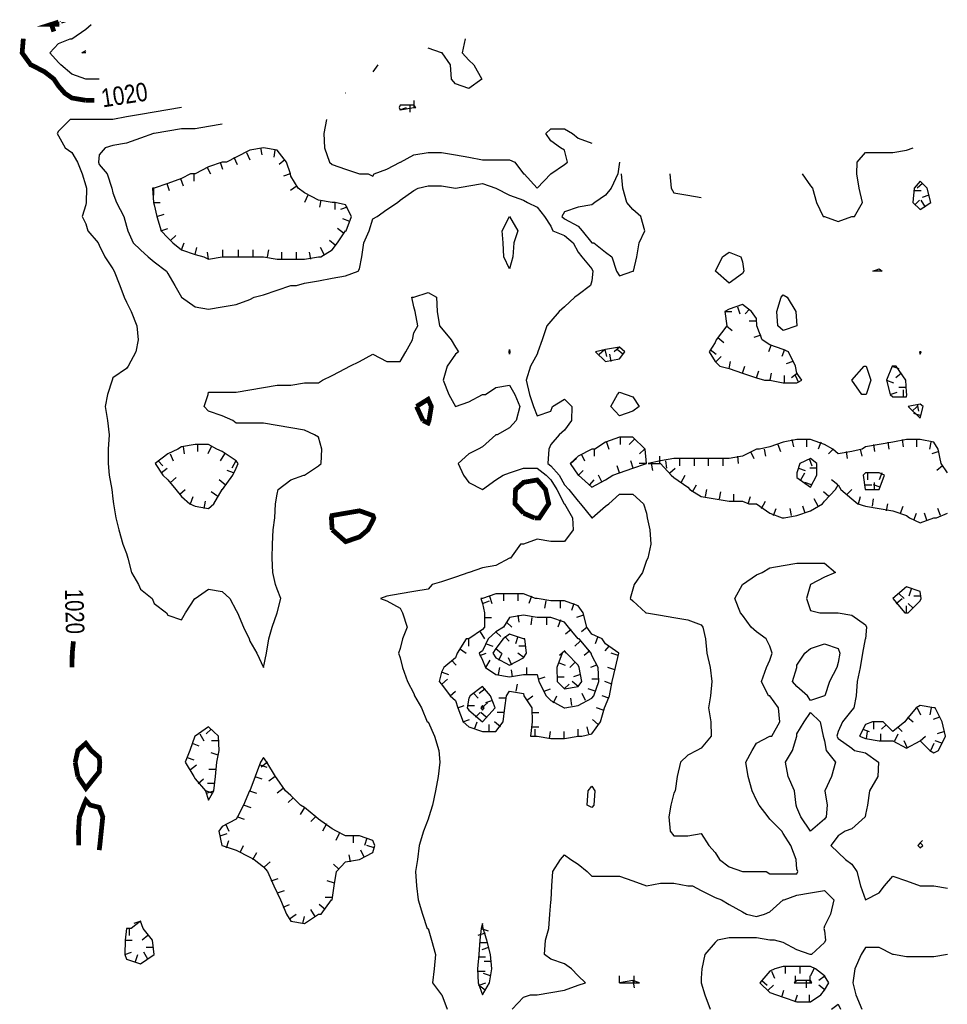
# Model space of a CAD drawing. Extents: x 628896 to 629898, y 4519176 to 4520140.
# Tile 18 of 23: x 628995 to 629191, y 4519932 to 4520140. Entities that reach past the tile are written whole.
import ezdxf
from ezdxf.enums import TextEntityAlignment as Align

# ---------------------------------------------------------------- set-up
doc = ezdxf.new("R2010")
doc.units = 0

msp = doc.modelspace()

# ---------------------------------------------------------------- linework, layer by layer
at = {"layer": 'GSLAYER', "linetype": 'CONTINUOUS', "const_width": 1, "flags": 128}
for points in [[(629003.6875, 4520139), (629002.125, 4520138.5), (629003.6875, 4520138.5), (629003.875, 4520138.5)], [(629002.1875, 4520138.5), (629002.6875, 4520137)], [(629003.875, 4520138.5), (629003.6875, 4520139)], [(629009.4375, 4520122.5), (629006.5, 4520123), (629005, 4520124), (629003.6875, 4520125.5), (629002.6875, 4520127), (629000.75, 4520128.5), (628997.875, 4520130), (628997.8125, 4520130), (628996, 4520132.5), (628996.25, 4520135.5)], [(629023.8125, 4520124.5), (629023.8125, 4520124.5)], [(629011.25, 4520122.5), (629009.4375, 4520122.5)], [(629079.125, 4520058), (629081.5625, 4520059.5), (629082.25, 4520058), (629081.75, 4520055), (629081.5625, 4520054.5), (629080.5, 4520055)], [(629080.5, 4520055), (629079.125, 4520058)], [(629101.6875, 4520035.5), (629099.875, 4520037.5), (629100, 4520040.5), (629101.6875, 4520042), (629104.5625, 4520042.5), (629106.3125, 4520040.5), (629107, 4520037.5), (629105, 4520034.5), (629104.5625, 4520034.5), (629104, 4520034.5)], [(629061.3125, 4520032.5), (629061.1875, 4520034.5), (629061.3125, 4520035), (629064.1875, 4520035.5), (629067.125, 4520036), (629069.9375, 4520035), (629070.125, 4520034.5), (629069.9375, 4520034), (629068.875, 4520032), (629067.125, 4520030.5), (629064.1875, 4520029.5), (629061.375, 4520032)], [(629104, 4520034.5), (629101.6875, 4520035.5)], [(629061.375, 4520032), (629061.3125, 4520032.5)], [(629006.5, 4520021), (629006.5, 4520021)], [(629006.8125, 4520008.5), (629006.5625, 4520006)], [(629006.5625, 4520006), (629006.5, 4520003)], [(629007.1875, 4519983), (629007.75, 4519985.5), (629009.4375, 4519987), (629010.5625, 4519985.5), (629012.25, 4519984), (629012.375, 4519983), (629012.25, 4519981), (629011.4375, 4519980), (629009.4375, 4519977.5), (629007.75, 4519980)], [(629007.75, 4519980), (629007.1875, 4519983)], [(629007.875, 4519968.5), (629008.0625, 4519971.5), (629009, 4519974), (629009.4375, 4519975), (629010.3125, 4519974), (629012.25, 4519973.5), (629013, 4519971.5), (629012.6875, 4519968.5), (629012.375, 4519965.5), (629012.25, 4519964.5)], [(629007.9375, 4519965.5), (629007.875, 4519968.5)]]:
    msp.add_lwpolyline(points, dxfattribs=at)
at = {"layer": 'GSLAYER', "linetype": 'CONTINUOUS', "flags": 128}
for points in [[(629012.25, 4520127), (629010.4375, 4520127), (629009.4375, 4520127), (629006.5, 4520128), (629004.125, 4520130), (629003.6875, 4520130.5), (629001.8125, 4520132.5), (629003.6875, 4520134.5), (629006.125, 4520135.5), (629006.5, 4520135.5), (629009.4375, 4520137.5), (629010.5625, 4520138.5)], [(629089.375, 4520135.5), (629088.75, 4520132.5), (629090.125, 4520131), (629091.1875, 4520130), (629092.875, 4520127), (629090.125, 4520125), (629087.3125, 4520126), (629086.5, 4520127), (629086.3125, 4520130), (629084.5625, 4520132.5), (629084.375, 4520132.5), (629081.5625, 4520133.5)], [(629009.4375, 4520132.5), (629008.5625, 4520132.5), (629009.4375, 4520133)], [(629071, 4520130), (629069.9375, 4520128.5)], [(629064.25, 4520124), (629064.1875, 4520124)], [(629078.625, 4520121), (629078.625, 4520122.5)], [(629029.5625, 4520121), (629026.6875, 4520120.5), (629023.8125, 4520120), (629020.9375, 4520119.5), (629018, 4520119), (629015.125, 4520118.5), (629012.25, 4520118.5), (629009.4375, 4520118.5), (629006.5, 4520118.5), (629006.125, 4520118.5), (629003.6875, 4520116), (629003.375, 4520115.5), (629003.6875, 4520115), (629005.0625, 4520112.5), (629006.5, 4520111.5), (629007.6875, 4520109.5), (629008.625, 4520107), (629009.4375, 4520104.5), (629009.5625, 4520104), (629009.5, 4520101), (629009.4375, 4520100.5), (629008.6875, 4520098), (629009.4375, 4520096.5), (629009.875, 4520095), (629012, 4520092.5), (629012.25, 4520092), (629013.4375, 4520089.5), (629015.125, 4520087), (629015.375, 4520086.5), (629016.5625, 4520083.5), (629017.5, 4520081), (629018, 4520080), (629019, 4520078), (629020.1875, 4520075), (629020.4375, 4520072), (629020, 4520069.5), (629018.375, 4520066.5), (629018, 4520066), (629015.125, 4520064), (629015, 4520063.5), (629014, 4520060.5), (629013.5, 4520058), (629014, 4520055), (629014.375, 4520052), (629014.125, 4520049), (629014.125, 4520046), (629014.375, 4520043.5), (629014.875, 4520040.5), (629015.125, 4520038.5), (629015.25, 4520037.5), (629015.75, 4520034.5), (629016.375, 4520032), (629017.25, 4520029), (629018, 4520027), (629018.25, 4520026), (629019.0625, 4520023), (629020.5625, 4520020.5), (629020.9375, 4520019.5), (629023.375, 4520017.5), (629023.8125, 4520016.5), (629026.4375, 4520014.5), (629026.6875, 4520014), (629029.5625, 4520013), (629030.4375, 4520014.5), (629032.375, 4520017.5), (629032.4375, 4520017.5), (629035.3125, 4520019.5), (629038.1875, 4520019), (629039.8125, 4520017.5), (629041.125, 4520015), (629041.375, 4520014.5), (629042.6875, 4520011.5), (629043.875, 4520009), (629044, 4520008.5), (629045.5, 4520006), (629046.875, 4520003), (629047.5, 4520006), (629048, 4520009), (629048.6875, 4520011.5), (629049.75, 4520014.5), (629050.5, 4520017.5), (629049.75, 4520019.5), (629049.4375, 4520020.5), (629048.875, 4520023), (629048.6875, 4520026), (629048.75, 4520029), (629048.9375, 4520032), (629049.25, 4520034.5), (629049.375, 4520037.5), (629049.75, 4520039.5), (629050, 4520040.5), (629052.625, 4520042.5), (629055.375, 4520043.5), (629055.5, 4520043.5), (629058.4375, 4520045.5), (629059, 4520046), (629059.1875, 4520049), (629058.4375, 4520051.5), (629057.625, 4520052), (629055.5, 4520053), (629052.625, 4520053.5), (629049.75, 4520054), (629046.875, 4520054.5), (629044, 4520054.5), (629041.125, 4520054.5), (629040.4375, 4520055), (629038.1875, 4520056), (629035.3125, 4520057), (629034.375, 4520058), (629035.1875, 4520060.5), (629035.3125, 4520061), (629038.1875, 4520061), (629041.125, 4520061), (629044, 4520061.5), (629046.875, 4520062), (629049.75, 4520062.5), (629052.625, 4520062.5), (629055.5, 4520063), (629058.4375, 4520063), (629059.3125, 4520063.5), (629061.3125, 4520064.5), (629064.1875, 4520066), (629065.0625, 4520066.5), (629067.125, 4520067.5), (629069.9375, 4520069), (629072.875, 4520067.5), (629075.6875, 4520067.5), (629076.875, 4520069.5), (629078.25, 4520072), (629078.5625, 4520073.5), (629079.375, 4520075), (629078.875, 4520078), (629078.5625, 4520079), (629078.125, 4520081), (629078.5625, 4520081), (629081.5625, 4520082), (629083.3125, 4520081), (629083.5, 4520078), (629084, 4520075), (629084.375, 4520074.5), (629086.4375, 4520072), (629087.3125, 4520070.5), (629088, 4520069.5), (629087.3125, 4520069), (629085.5625, 4520066.5), (629084.75, 4520063.5), (629085.9375, 4520060.5), (629087.3125, 4520058), (629090.125, 4520059), (629093, 4520060.5), (629093.6875, 4520060.5), (629095.875, 4520062), (629098.75, 4520062.5), (629099.8125, 4520060.5), (629100.875, 4520058), (629100.125, 4520055), (629098.75, 4520053.5), (629096.125, 4520052), (629095.875, 4520052), (629093, 4520049.5), (629092.125, 4520049), (629090.125, 4520048), (629087.875, 4520046), (629089, 4520043.5), (629090.125, 4520042), (629093, 4520040.5), (629095.875, 4520042.5), (629097.375, 4520043.5), (629098.75, 4520044), (629101.6875, 4520045), (629104.5625, 4520045), (629106.4375, 4520043.5), (629107.4375, 4520042.5), (629108.6875, 4520040.5), (629110.25, 4520037.5), (629110.3125, 4520037.5), (629112, 4520034.5), (629112.125, 4520032), (629110.3125, 4520029.5), (629107.4375, 4520029.5), (629104.5625, 4520030), (629101.6875, 4520029), (629101.0625, 4520029), (629098.9375, 4520026), (629098.75, 4520026), (629095.875, 4520024.5), (629093, 4520024), (629090.25, 4520023), (629090.125, 4520023), (629087.3125, 4520022), (629084.375, 4520021), (629082.4375, 4520020.5), (629081.5625, 4520019.5), (629078.5625, 4520019), (629075.6875, 4520018.5), (629072.875, 4520018), (629071.5, 4520017.5), (629072.875, 4520017), (629075.6875, 4520015.5), (629076.1875, 4520014.5), (629077.125, 4520011.5), (629076.1875, 4520009), (629075.6875, 4520007), (629075.3125, 4520006), (629075.6875, 4520005), (629076.1875, 4520003), (629077.25, 4520000), (629078.5625, 4519997.5), (629078.6875, 4519997), (629080.1875, 4519994.5), (629081.375, 4519991.5), (629081.5625, 4519991.5), (629082.9375, 4519988.5), (629083.8125, 4519985.5), (629084.0625, 4519983), (629083.6875, 4519980), (629083.125, 4519977), (629082.5, 4519974), (629081.75, 4519971.5), (629081.5625, 4519971), (629080.5625, 4519968.5), (629079.6875, 4519965.5), (629079.3125, 4519962.5), (629078.9375, 4519960), (629079.125, 4519957), (629079.5, 4519954), (629080.375, 4519951), (629081.375, 4519948), (629081.5625, 4519948), (629082.3125, 4519945.5), (629083.125, 4519942.5), (629082.875, 4519939.5), (629082.5, 4519936.5), (629084.375, 4519934), (629084.4375, 4519934), (629085.5625, 4519931)], [(629079, 4520121), (629078.5625, 4520121.5), (629075.6875, 4520121.5), (629075.4375, 4520121), (629075.6875, 4520120.5), (629078.5625, 4520121), (629079, 4520121)], [(629075.625, 4520120.5), (629077, 4520121)], [(629077.75, 4520121.5), (629077.75, 4520120)], [(629060.1875, 4520118.5), (629059.5625, 4520115.5), (629059.75, 4520112.5), (629060.75, 4520109.5), (629061.3125, 4520109), (629064.1875, 4520108), (629067.125, 4520107), (629068.9375, 4520107), (629069.9375, 4520106.5), (629070.1875, 4520107)], [(629038.1875, 4520117.5), (629035.3125, 4520117), (629032.4375, 4520116.5), (629029.5625, 4520116.5), (629026.6875, 4520116), (629023.8125, 4520115.5), (629023.6875, 4520115.5), (629020.9375, 4520114.5), (629018, 4520113.5), (629015.125, 4520113), (629013.5, 4520112.5), (629012.25, 4520111), (629012.0625, 4520109.5), (629012.25, 4520109), (629013.9375, 4520107), (629014.875, 4520104), (629015.125, 4520103), (629015.875, 4520101), (629017.4375, 4520098), (629018, 4520096), (629018.3125, 4520095), (629019.375, 4520092.5), (629020.9375, 4520091), (629022.5625, 4520089.5), (629023.8125, 4520088.5), (629026.4375, 4520086.5), (629026.6875, 4520086), (629028.1875, 4520083.5), (629029.5625, 4520081), (629032.4375, 4520079), (629035.3125, 4520078.5), (629038.1875, 4520079), (629041.125, 4520079.5), (629044, 4520080.5), (629044.875, 4520081), (629046.875, 4520081.5), (629049.75, 4520082.5), (629052.625, 4520083.5), (629053.8125, 4520083.5), (629055.5, 4520084), (629058.4375, 4520084.5), (629061.3125, 4520085), (629064.1875, 4520085.5), (629066.8125, 4520086.5), (629067.125, 4520087), (629067.625, 4520089.5), (629068, 4520092.5), (629069.125, 4520095), (629069.9375, 4520097.5), (629070.8125, 4520098), (629072.875, 4520099.5), (629075.125, 4520101), (629075.6875, 4520101.5), (629078.5625, 4520103.5), (629079.5, 4520104), (629081.5625, 4520104.5), (629084.375, 4520104.5), (629087.3125, 4520104), (629090.125, 4520104.5), (629093, 4520105), (629095.8125, 4520104), (629095.875, 4520104), (629098.75, 4520102.5), (629101.6875, 4520101.5), (629102.5, 4520101), (629104.5625, 4520100), (629106.125, 4520098), (629107.4375, 4520096), (629107.875, 4520095), (629110.3125, 4520094), (629112.125, 4520092.5), (629113.1875, 4520090.5), (629113.9375, 4520089.5), (629116.0625, 4520087), (629116.3125, 4520086.5), (629116.0625, 4520084.5), (629115.8125, 4520083.5), (629113.1875, 4520081.5), (629112.5, 4520081), (629110.3125, 4520079), (629109.1875, 4520078), (629107.4375, 4520076), (629106.625, 4520075), (629105.625, 4520072), (629104.6875, 4520069.5), (629104.5625, 4520069), (629103.125, 4520066.5), (629102.25, 4520063.5), (629102.9375, 4520060.5), (629103.8125, 4520058), (629104.5625, 4520056), (629107.4375, 4520057), (629107.8125, 4520058), (629110.3125, 4520059.5), (629111.875, 4520058), (629111.8125, 4520055), (629110.3125, 4520053), (629109.1875, 4520052), (629107.4375, 4520050), (629107, 4520049), (629106.8125, 4520046), (629107.4375, 4520045.5), (629109.1875, 4520043.5), (629110.3125, 4520041.5), (629111.25, 4520040.5), (629113.1875, 4520038), (629113.6875, 4520037.5), (629116.0625, 4520034.5), (629116.125, 4520034.5), (629118.9375, 4520037), (629119.625, 4520037.5), (629121.875, 4520039.5), (629124.75, 4520039.5), (629127, 4520037.5), (629127.625, 4520035.5), (629127.75, 4520034.5), (629128.3125, 4520032), (629128.5, 4520029), (629127.875, 4520026), (629127.625, 4520025.5), (629126.75, 4520023), (629125, 4520020.5), (629124.75, 4520019.5), (629124.125, 4520017.5), (629124.75, 4520017), (629127.4375, 4520014.5), (629127.625, 4520014.5), (629130.5625, 4520014), (629133.375, 4520013.5), (629136.3125, 4520013), (629139.125, 4520012), (629139.4375, 4520011.5), (629140, 4520009), (629140.3125, 4520006), (629141, 4520003), (629141.375, 4520000), (629141.0625, 4519997), (629140.6875, 4519994.5), (629141.1875, 4519991.5), (629141.25, 4519988.5), (629139.125, 4519986), (629138.1875, 4519985.5), (629136.3125, 4519984.5), (629134.75, 4519983), (629134.0625, 4519980), (629133.625, 4519977), (629133.375, 4519976.5), (629132.75, 4519974), (629132.3125, 4519971.5), (629132.5625, 4519968.5), (629133.375, 4519967.5), (629136.3125, 4519967.5), (629139.125, 4519968), (629140.75, 4519965.5), (629142.0625, 4519964), (629143, 4519962.5), (629145, 4519961), (629147.8125, 4519960), (629150.75, 4519960), (629152.8125, 4519960), (629153.5625, 4519959.5), (629156.4375, 4519959.5), (629159.3125, 4519959.5), (629159.5, 4519960), (629159.3125, 4519960.5), (629159.125, 4519962.5), (629158, 4519965.5), (629156.4375, 4519968), (629156.125, 4519968.5), (629153.5625, 4519971), (629153.25, 4519971.5), (629151.3125, 4519974), (629150.75, 4519975), (629149.875, 4519977), (629149, 4519980), (629148.5625, 4519983), (629149.875, 4519985.5), (629150.75, 4519987), (629153.5625, 4519988.5), (629154, 4519988.5), (629155.6875, 4519991.5), (629155.4375, 4519994.5), (629153.5625, 4519997), (629153.3125, 4519997), (629151.8125, 4520000), (629152.875, 4520003), (629153.5625, 4520004.5), (629154.0625, 4520006), (629153.5625, 4520007.5), (629152.8125, 4520009), (629150.75, 4520010.5), (629149.6875, 4520011.5), (629147.8125, 4520014), (629147.4375, 4520014.5), (629146.25, 4520017.5), (629147.8125, 4520020.5), (629150.75, 4520022.5), (629152, 4520023), (629153.5625, 4520024), (629156.4375, 4520024.5), (629159.3125, 4520025), (629162.1875, 4520025), (629165.125, 4520025), (629167.4375, 4520023), (629165.125, 4520022), (629162.1875, 4520020.5), (629161.3125, 4520017.5), (629162.1875, 4520015), (629164.125, 4520014.5), (629165.125, 4520014.5), (629168, 4520014.5), (629170.875, 4520014), (629173.75, 4520012), (629173.9375, 4520011.5), (629173.75, 4520009), (629173.6875, 4520009), (629173.125, 4520006), (629172.625, 4520003), (629172, 4520000), (629171.8125, 4519997), (629171.3125, 4519994.5), (629170.875, 4519994), (629168.875, 4519991.5), (629168, 4519989.5), (629167.75, 4519988.5), (629168, 4519988), (629170.875, 4519986), (629171.4375, 4519985.5), (629173.75, 4519985), (629176.5, 4519983), (629176.375, 4519980), (629174.625, 4519977), (629174.1875, 4519974), (629173.75, 4519972), (629173.6875, 4519971.5), (629170.875, 4519969), (629169.5, 4519968.5), (629168, 4519967.5), (629166.4375, 4519965.5), (629168, 4519964), (629169.5625, 4519962.5), (629170.875, 4519961.5), (629171.9375, 4519960), (629172.6875, 4519957), (629173.75, 4519954), (629176.625, 4519955.5), (629177.75, 4519957), (629179.5, 4519959), (629182.375, 4519958), (629185.3125, 4519957), (629188.125, 4519957), (629188.1875, 4519957), (629191.0625, 4519956.5)], [(629070.1875, 4520107), (629072.875, 4520108), (629075.6875, 4520109.5), (629075.75, 4520109.5), (629078.5625, 4520111), (629081.5625, 4520111.5), (629084.375, 4520111.5), (629087.3125, 4520111), (629090.125, 4520110.5), (629093, 4520110), (629095.875, 4520110), (629098.75, 4520110), (629099.875, 4520109.5), (629101.6875, 4520107), (629101.8125, 4520107), (629104.5625, 4520104), (629107.4375, 4520107), (629110.3125, 4520109), (629110.9375, 4520109.5), (629110.3125, 4520112), (629109.5, 4520112.5), (629107.4375, 4520114), (629106.375, 4520115.5), (629107.4375, 4520116.5), (629110.3125, 4520116.5), (629112, 4520115.5), (629113.1875, 4520114.5), (629116.0625, 4520113.5)], [(629040.1875, 4520089.5), (629041.125, 4520089.5), (629043, 4520089.5), (629044, 4520089.5), (629046.875, 4520089.5), (629049.75, 4520089), (629052.625, 4520089), (629055.5, 4520089), (629058.4375, 4520089.5), (629058.9375, 4520089.5), (629061.3125, 4520091), (629062.4375, 4520092.5), (629064.1875, 4520095), (629064.3125, 4520095), (629065.4375, 4520098), (629064.1875, 4520100.5), (629062, 4520101), (629061.3125, 4520101), (629058.4375, 4520101.5), (629055.5, 4520103), (629054.1875, 4520104), (629052.625, 4520106.5), (629052.5625, 4520107), (629051.75, 4520109.5), (629049.75, 4520112), (629046.875, 4520112.5), (629044, 4520112), (629041.125, 4520110.5), (629039.0625, 4520109.5), (629038.1875, 4520109.5), (629035.3125, 4520108.5), (629032.4375, 4520107), (629031.5, 4520107), (629029.5625, 4520106), (629026.6875, 4520105), (629023.8125, 4520104), (629023.5, 4520104), (629023.6875, 4520101), (629023.8125, 4520100.5), (629024.375, 4520098), (629025.3125, 4520095), (629026.6875, 4520093.5), (629027.75, 4520092.5), (629029.5625, 4520091), (629032.4375, 4520090), (629034.3125, 4520089.5), (629035.3125, 4520089), (629038.1875, 4520089.5), (629040.1875, 4520089.5)], [(629046.25, 4520112.5), (629046.5, 4520111)], [(629049.25, 4520112), (629049.0625, 4520110.5)], [(629171.4375, 4520098), (629173.125, 4520101), (629172.4375, 4520104), (629171.9375, 4520107), (629172, 4520109.5), (629173.75, 4520111.5), (629176.625, 4520111.5), (629179.5, 4520111.5), (629182.375, 4520112), (629183.8125, 4520112.5)], [(629037.75, 4520109.5), (629038.25, 4520108)], [(629040.625, 4520110.5), (629041.3125, 4520109)], [(629043.3125, 4520111.5), (629044, 4520110)], [(629051.375, 4520110), (629050.1875, 4520109)], [(629121.875, 4520109.5), (629121.5625, 4520107), (629120.125, 4520104), (629118.9375, 4520102.5), (629116.6875, 4520101), (629116.0625, 4520100.5), (629113.1875, 4520100), (629110.3125, 4520099), (629109.75, 4520098), (629110.3125, 4520097.5), (629113.1875, 4520096), (629114.0625, 4520095), (629116.0625, 4520092.5), (629116.5, 4520092.5), (629118.9375, 4520090.5), (629120.3125, 4520089.5), (629121.25, 4520086.5), (629121.875, 4520085.5), (629124.75, 4520086.5), (629124.875, 4520086.5)], [(629034.9375, 4520108.5), (629035.6875, 4520107)], [(629029.375, 4520106), (629029.9375, 4520104.5)], [(629032.1875, 4520107), (629032.1875, 4520105.5)], [(629052.5, 4520107), (629051.0625, 4520106.5)], [(629124.875, 4520086.5), (629125.5625, 4520089.5), (629126.0625, 4520092.5), (629127.25, 4520095), (629126.4375, 4520098), (629124.75, 4520099.5), (629123.4375, 4520101), (629122.625, 4520104), (629122.3125, 4520107)], [(629132.5, 4520107), (629132.8125, 4520104), (629133.375, 4520103), (629136.3125, 4520102.5), (629139.125, 4520102)], [(629160.375, 4520107), (629162.1875, 4520104.5), (629162.5625, 4520104), (629163.4375, 4520101), (629164.8125, 4520098), (629165.125, 4520098), (629168, 4520097), (629170.875, 4520098), (629171.4375, 4520098)], [(629187.5, 4520101), (629186.75, 4520104), (629185.3125, 4520105.5), (629184, 4520104), (629183.75, 4520101), (629185.3125, 4520099.5), (629187.5, 4520101)], [(629023.6875, 4520104), (629023.6875, 4520102.5)], [(629026.5, 4520105), (629027, 4520103.5)], [(629053.9375, 4520104.5), (629052.5625, 4520103.5)], [(629183.9375, 4520103.5), (629185.5, 4520103.5)], [(629185.75, 4520105), (629184.625, 4520104)], [(629056.1875, 4520102.5), (629055.5, 4520101)], [(629058.9375, 4520101.5), (629058.6875, 4520100)], [(629184.125, 4520100.5), (629185.125, 4520101.5)], [(629186.375, 4520100), (629185.5, 4520101.5)], [(629187.125, 4520102.5), (629185.6875, 4520102)], [(629023.6875, 4520101), (629025.125, 4520101)], [(629061.9375, 4520101), (629061.9375, 4520099.5)], [(629064.5, 4520100), (629063.125, 4520099.5)], [(629024.375, 4520098), (629025.9375, 4520098.5)], [(629065.0625, 4520097), (629063.625, 4520097.5)], [(629097.5625, 4520089.5), (629097.375, 4520092.5), (629097.1875, 4520095), (629098.75, 4520098), (629100.5, 4520095), (629099.625, 4520092.5), (629099.4375, 4520089.5), (629098.75, 4520087), (629097.5625, 4520089.5)], [(629025.25, 4520095), (629026.6875, 4520095.5)], [(629063.75, 4520094.5), (629062.5, 4520095.5)], [(629027.25, 4520093), (629028.375, 4520094)], [(629062, 4520092), (629060.75, 4520093)], [(629029.5625, 4520091), (629030.125, 4520092.5)], [(629032.4375, 4520090), (629032.8125, 4520091.5)], [(629038.3125, 4520089.5), (629038.3125, 4520091)], [(629041.625, 4520089.5), (629041.625, 4520091)], [(629044.6875, 4520089.5), (629044.6875, 4520091)], [(629047.75, 4520089.5), (629048, 4520091)], [(629059.6875, 4520090), (629058.875, 4520091.5)], [(629035.3125, 4520089), (629035.0625, 4520090.5)], [(629050.75, 4520089), (629050.75, 4520090.5)], [(629053.8125, 4520089), (629053.8125, 4520090.5)], [(629056.875, 4520089), (629056.5625, 4520090.5)], [(629142.125, 4520086.5), (629143.625, 4520089.5), (629145, 4520090.5), (629147.5, 4520089.5), (629147.8125, 4520088.5), (629148.125, 4520086.5), (629147.8125, 4520086), (629145, 4520084), (629142.125, 4520086.5)], [(629175.3125, 4520086.5), (629176.625, 4520087), (629177.25, 4520086.5), (629176.625, 4520086.5), (629175.3125, 4520086.5)], [(629155.3125, 4520075), (629155.0625, 4520078), (629156, 4520081), (629156.4375, 4520081.5), (629157.25, 4520081), (629159.0625, 4520078), (629159.25, 4520075), (629156.4375, 4520074), (629155.3125, 4520075)], [(629160.3125, 4520063.5), (629159.3125, 4520065), (629159, 4520066.5), (629157.5625, 4520069.5), (629156.4375, 4520070), (629153.5625, 4520071), (629152, 4520072), (629150.875, 4520075), (629150.75, 4520076.5), (629149.75, 4520078), (629147.8125, 4520079.5), (629145, 4520078.5), (629144.125, 4520078), (629144.5, 4520075), (629142.3125, 4520072), (629142.0625, 4520071.5), (629140.8125, 4520069.5), (629142.0625, 4520067.5), (629143.0625, 4520066.5), (629145, 4520066), (629147.8125, 4520065), (629150.75, 4520064), (629152.5, 4520063.5), (629153.5625, 4520063.5), (629156.4375, 4520063), (629159.3125, 4520063), (629160.3125, 4520063.5)], [(629146.75, 4520079), (629147.25, 4520077.5)], [(629149.3125, 4520078.5), (629148.375, 4520077.5)], [(629144.125, 4520078), (629145.5625, 4520078)], [(629144.4375, 4520075), (629145.6875, 4520074)], [(629150.75, 4520076), (629149.25, 4520076)], [(629142.625, 4520072.5), (629143.875, 4520071.5)], [(629151.6875, 4520073), (629150.25, 4520072.5)], [(629123, 4520069.5), (629121.875, 4520070.5), (629118.9375, 4520070), (629116.875, 4520069.5), (629118.9375, 4520067.5), (629121.875, 4520068), (629123, 4520069.5)], [(629121.875, 4520070.5), (629120.8125, 4520069.5)], [(629153.875, 4520071), (629153.3125, 4520069.5)], [(629098.6875, 4520069.5), (629098.75, 4520070), (629098.8125, 4520069.5), (629098.75, 4520069), (629098.6875, 4520069.5)], [(629117.625, 4520069), (629118.75, 4520070)], [(629118.8125, 4520070), (629119.1875, 4520068.5)], [(629120.125, 4520067.5), (629119.875, 4520069)], [(629122.625, 4520069), (629121.4375, 4520070)], [(629141, 4520070), (629142.3125, 4520069)], [(629142.25, 4520067.5), (629143.3125, 4520068.5)], [(629156.6875, 4520070), (629156.125, 4520068.5)], [(629185.5, 4520069.5), (629185.3125, 4520069.5), (629185.125, 4520069.5), (629185.3125, 4520069), (629185.5, 4520069.5)], [(629145, 4520066), (629145.3125, 4520067.5)], [(629147.8125, 4520065), (629148.3125, 4520066.5)], [(629158.4375, 4520067.5), (629157.0625, 4520067)], [(629173, 4520060.5), (629170.875, 4520063.5), (629173.5, 4520066.5), (629173.75, 4520066.5), (629173.875, 4520066.5), (629174.875, 4520063.5), (629173.875, 4520060.5), (629173.75, 4520060.5), (629173, 4520060.5)], [(629182.4375, 4520060.5), (629182.375, 4520061), (629182.25, 4520063.5), (629180.1875, 4520066.5), (629179.5, 4520066.5), (629179.375, 4520066.5), (629178.1875, 4520063.5), (629178.9375, 4520060.5), (629179.5, 4520060), (629182.375, 4520060), (629182.4375, 4520060.5)], [(629179.3125, 4520066.5), (629180.8125, 4520066)], [(629150.75, 4520064), (629151.25, 4520065.5)], [(629153.6875, 4520063.5), (629153.9375, 4520065)], [(629156.6875, 4520063), (629156.6875, 4520064.5)], [(629159.4375, 4520065), (629158.1875, 4520064)], [(629159.6875, 4520063), (629159, 4520064.5)], [(629181.375, 4520065), (629180.125, 4520064)], [(629178.1875, 4520063.5), (629179.625, 4520063)], [(629182.375, 4520062), (629180.8125, 4520062)], [(629120.0625, 4520058), (629121.5, 4520060.5), (629121.875, 4520061), (629123.3125, 4520060.5), (629124.75, 4520060), (629126.0625, 4520058), (629124.75, 4520057), (629121.875, 4520056), (629120.0625, 4520058)], [(629178.9375, 4520060.5), (629180.4375, 4520061)], [(629181.75, 4520060), (629181.75, 4520061.5)], [(629185.9375, 4520058), (629185.3125, 4520058.5), (629182.75, 4520058), (629185.3125, 4520055.5), (629185.9375, 4520058)], [(629183.5625, 4520057), (629184.625, 4520058)], [(629184.625, 4520058.5), (629184.9375, 4520057)], [(629185.5, 4520056), (629183.9375, 4520056.5)], [(629120.5, 4520043.5), (629121.875, 4520044), (629124.75, 4520045), (629127.625, 4520046), (629127.3125, 4520049), (629124.75, 4520051.5), (629121.875, 4520051.5), (629118.9375, 4520050.5), (629116.6875, 4520049), (629116.0625, 4520049), (629113.1875, 4520047.5), (629111.5, 4520046), (629113.1875, 4520043.5), (629113.25, 4520043.5), (629116.0625, 4520041), (629118.9375, 4520042.5), (629120.5, 4520043.5)], [(629122.0625, 4520051.5), (629122.0625, 4520050)], [(629036.375, 4520037.5), (629038.1875, 4520040.5), (629038.25, 4520040.5), (629040.4375, 4520043.5), (629041.125, 4520045), (629041.5, 4520046), (629041.125, 4520046.5), (629038.1875, 4520048.5), (629037.0625, 4520049), (629035.3125, 4520050), (629032.4375, 4520050), (629029.5625, 4520049.5), (629028.8125, 4520049), (629026.6875, 4520048), (629024.0625, 4520046), (629025.6875, 4520043.5), (629026.6875, 4520042.5), (629028.375, 4520040.5), (629029.5625, 4520039), (629031.375, 4520037.5), (629032.4375, 4520037), (629035.3125, 4520036.5), (629036.375, 4520037.5)], [(629029.9375, 4520049.5), (629030.1875, 4520048)], [(629032.9375, 4520050), (629032.9375, 4520048.5)], [(629035.875, 4520049.5), (629035.125, 4520048)], [(629119.1875, 4520050.5), (629119.6875, 4520049)], [(629125, 4520051), (629123.9375, 4520050)], [(629191.0625, 4520044), (629189.6875, 4520046), (629189.0625, 4520049), (629188.1875, 4520050.5), (629185.3125, 4520051), (629182.375, 4520051), (629179.5, 4520050.5), (629176.625, 4520050), (629173.75, 4520049.5), (629173.0625, 4520049), (629170.875, 4520048.5), (629168, 4520048), (629166.875, 4520049), (629165.125, 4520050), (629162.1875, 4520051), (629159.3125, 4520051), (629156.4375, 4520050.5), (629153.5625, 4520049.5), (629151.4375, 4520049), (629150.75, 4520049), (629147.8125, 4520047.5), (629145, 4520047), (629142.0625, 4520047), (629139.125, 4520047), (629136.3125, 4520047), (629133.375, 4520047), (629130.5625, 4520046.5), (629127.9375, 4520046), (629130.5625, 4520046), (629132.8125, 4520043.5), (629133.375, 4520043), (629136.3125, 4520041), (629136.75, 4520040.5), (629139.125, 4520039), (629142.0625, 4520038.5), (629145, 4520038), (629147.8125, 4520038), (629149.1875, 4520037.5), (629150.75, 4520037.5), (629153.5625, 4520035.5), (629156.1875, 4520034.5), (629156.4375, 4520034.5), (629156.625, 4520034.5)], [(629155.3125, 4520050), (629155.8125, 4520048.5)], [(629158.25, 4520051), (629158.5625, 4520049.5)], [(629161.3125, 4520051), (629161.3125, 4520049.5)], [(629164.3125, 4520050.5), (629163.75, 4520049)], [(629175.4375, 4520050), (629175.6875, 4520048.5)], [(629178.4375, 4520050.5), (629178.6875, 4520049)], [(629181.5, 4520051), (629181.6875, 4520049.5)], [(629184.5, 4520051), (629184.5, 4520049.5)], [(629187.5, 4520050.5), (629187.25, 4520049)], [(629027.1875, 4520048), (629027.8125, 4520046.5)], [(629038.625, 4520048), (629037.75, 4520046.5)], [(629113.8125, 4520048), (629114.5, 4520046.5)], [(629116.5625, 4520049), (629116.5625, 4520047.5)], [(629127.1875, 4520049), (629126.125, 4520048)], [(629130.375, 4520046), (629130.375, 4520047.5)], [(629146.75, 4520047.5), (629146.9375, 4520046)], [(629149.5, 4520048.5), (629150.1875, 4520047)], [(629152.375, 4520049), (629152.6875, 4520047.5)], [(629166.9375, 4520049), (629165.9375, 4520048)], [(629169.6875, 4520048.5), (629169.875, 4520047)], [(629172.625, 4520049), (629173, 4520047.5)], [(629189.1875, 4520048.5), (629187.75, 4520048)], [(629024.6875, 4520046.5), (629025.625, 4520045.5)], [(629041.0625, 4520046.5), (629040.1875, 4520045)], [(629111.625, 4520046), (629112.8125, 4520047)], [(629121.9375, 4520044), (629121.4375, 4520045.5)], [(629124.8125, 4520045), (629124.3125, 4520046.5)], [(629127.625, 4520046), (629126.0625, 4520046)], [(629128.5625, 4520046), (629128.875, 4520044.5)], [(629131.625, 4520046.5), (629131.8125, 4520045)], [(629134.5625, 4520047), (629134.5625, 4520045.5)], [(629137.625, 4520047), (629137.625, 4520045.5)], [(629140.625, 4520047), (629140.625, 4520045.5)], [(629143.6875, 4520047), (629143.6875, 4520045.5)], [(629163.5, 4520043.5), (629163.5, 4520046), (629162.1875, 4520047), (629159.9375, 4520046), (629159.3125, 4520044), (629159.25, 4520043.5), (629159.3125, 4520043), (629162.1875, 4520041), (629163.5, 4520043.5)], [(629161.875, 4520047), (629162.4375, 4520045.5)], [(629190, 4520045.5), (629188.8125, 4520044.5)], [(629025.3125, 4520044), (629026.5625, 4520045)], [(629040.5625, 4520044), (629039.1875, 4520044.5)], [(629113.25, 4520043.5), (629114.25, 4520044.5)], [(629118.25, 4520042), (629117.5, 4520043.5)], [(629132.5, 4520044), (629133.625, 4520045)], [(629134.9375, 4520042), (629135.75, 4520043.5)], [(629159.625, 4520045), (629161.0625, 4520044.5)], [(629160.125, 4520042.5), (629161, 4520044)], [(629163.5, 4520045), (629162, 4520045)], [(629175.9375, 4520040.5), (629176.625, 4520040.5), (629177.75, 4520043.5), (629176.625, 4520044), (629173.75, 4520044), (629173.25, 4520043.5), (629173.6875, 4520040.5), (629173.75, 4520040.5), (629175.9375, 4520040.5)], [(629174.1875, 4520044), (629174.1875, 4520042.5)], [(629177.1875, 4520044), (629176.625, 4520042.5)], [(629027.25, 4520042), (629028.4375, 4520043)], [(629038.8125, 4520041.5), (629037.5625, 4520042.5)], [(629115.625, 4520041.5), (629116.5625, 4520042.5)], [(629137.3125, 4520040), (629138.125, 4520041.5)], [(629156.625, 4520034.5), (629159.3125, 4520035), (629162.1875, 4520036), (629164.6875, 4520037.5), (629165.125, 4520038), (629167.4375, 4520040.5), (629168, 4520041.5), (629168.5625, 4520040.5), (629170.875, 4520038.5), (629172.125, 4520037.5), (629173.75, 4520037), (629176.625, 4520036.5), (629179.5, 4520036), (629182.375, 4520035), (629183.0625, 4520034.5), (629185.3125, 4520033.5), (629188.1875, 4520034.5), (629188.6875, 4520034.5), (629191.0625, 4520035.5)], [(629162.375, 4520041.5), (629161, 4520042)], [(629167.9375, 4520041.5), (629166.5625, 4520042.5)], [(629173.5, 4520041.5), (629175.0625, 4520041.5)], [(629176.875, 4520041), (629175.4375, 4520041.5)], [(629175.625, 4520040.5), (629175.625, 4520042)], [(629029.25, 4520039.5), (629030.375, 4520040.5)], [(629031.5, 4520037.5), (629032.0625, 4520039)], [(629037.25, 4520039), (629035.875, 4520040)], [(629140, 4520039), (629140.3125, 4520040.5)], [(629143, 4520038.5), (629143.25, 4520040)], [(629146, 4520038), (629146, 4520039.5)], [(629149, 4520037.5), (629149.5, 4520039)], [(629166, 4520039), (629164.875, 4520040)], [(629169.875, 4520039.5), (629170.875, 4520040.5)], [(629172.25, 4520037.5), (629172.6875, 4520039)], [(629034.375, 4520036.5), (629034.625, 4520038)], [(629151.8125, 4520036.5), (629152.6875, 4520038)], [(629161.0625, 4520035.5), (629160.5625, 4520037)], [(629163.75, 4520037), (629162.9375, 4520038.5)], [(629175.25, 4520037), (629175.4375, 4520038.5)], [(629178.1875, 4520036), (629178.4375, 4520037.5)], [(629181.125, 4520035.5), (629181.6875, 4520037)], [(629154.375, 4520035), (629154.9375, 4520036.5)], [(629158.125, 4520035), (629157.875, 4520036.5)], [(629183.9375, 4520034), (629184.5, 4520035.5)], [(629186.6875, 4520034), (629186.1875, 4520035.5)], [(629189.5625, 4520035), (629189, 4520036.5)], [(629113.9375, 4519988.5), (629116.0625, 4519989), (629117.875, 4519991.5), (629118.75, 4519994.5), (629118.9375, 4519995), (629119.8125, 4519997), (629120.375, 4520000), (629121.0625, 4520003), (629121.75, 4520006), (629118.9375, 4520008), (629118.25, 4520009), (629116.0625, 4520010), (629115, 4520011.5), (629114.25, 4520014.5), (629113.1875, 4520016), (629110.3125, 4520017), (629107.4375, 4520017), (629104.5625, 4520017.5), (629104.1875, 4520017.5), (629101.6875, 4520018.5), (629098.75, 4520018.5), (629095.875, 4520018.5), (629093, 4520017.5), (629092.6875, 4520017.5), (629093, 4520016.5), (629093.4375, 4520014.5), (629093.4375, 4520011.5), (629093, 4520011), (629090.125, 4520009), (629089.5625, 4520009), (629087.6875, 4520006), (629087.3125, 4520005), (629084.875, 4520003), (629084.375, 4520002), (629083.875, 4520000), (629084.375, 4519999.5), (629086.25, 4519997), (629087.3125, 4519996), (629087.8125, 4519994.5), (629088.9375, 4519991.5), (629090.125, 4519990.5), (629093, 4519989.5), (629095.875, 4519989.5), (629097.375, 4519991.5), (629097.75, 4519994.5), (629098.0625, 4519997), (629098.75, 4519998), (629101.6875, 4519997.5), (629101.75, 4519997), (629103.4375, 4519994.5), (629103.5, 4519991.5), (629103.125, 4519988.5), (629104.5625, 4519988.5), (629107.4375, 4519988), (629110.3125, 4519988), (629113.1875, 4519988.5), (629113.9375, 4519988.5)], [(629097.4375, 4520018.5), (629097.4375, 4520017)], [(629100.5, 4520018.5), (629100.5, 4520017)], [(629182.75, 4520014.5), (629185.3125, 4520017), (629185.5, 4520017.5), (629185.3125, 4520019), (629182.375, 4520020), (629179.5, 4520017.5), (629182.0625, 4520014.5), (629182.375, 4520014.5), (629182.75, 4520014.5)], [(629180.875, 4520018.5), (629181.875, 4520017.5)], [(629183.375, 4520019.5), (629182.875, 4520018)], [(629093, 4520016.5), (629094.5, 4520017)], [(629094.5, 4520018), (629095, 4520016.5)], [(629103.375, 4520018), (629102.8125, 4520016.5)], [(629106.375, 4520017), (629106.125, 4520015.5)], [(629109.375, 4520017), (629109.375, 4520015.5)], [(629112.3125, 4520016.5), (629111.8125, 4520015)], [(629180.25, 4520016.5), (629181.5, 4520017.5)], [(629183.8125, 4520015.5), (629182.75, 4520016.5)], [(629185.375, 4520018), (629183.9375, 4520018)], [(629110.375, 4519994.5), (629113.1875, 4519995), (629116.0625, 4519996.5), (629116.5, 4519997), (629117.5625, 4520000), (629117.4375, 4520003), (629116.0625, 4520005.5), (629115.9375, 4520006), (629113.375, 4520009), (629113.1875, 4520009), (629111.1875, 4520011.5), (629110.3125, 4520012.5), (629107.4375, 4520013.5), (629104.5625, 4520013.5), (629101.6875, 4520014), (629098.75, 4520013.5), (629097.4375, 4520011.5), (629095.875, 4520010.5), (629094.25, 4520009), (629093, 4520006.5), (629092.3125, 4520006), (629093, 4520004.5), (629093.6875, 4520003), (629095.875, 4520001.5), (629098.75, 4520001), (629101.6875, 4520001.5), (629104.5625, 4520001.5), (629104.9375, 4520000), (629106.4375, 4519997), (629107.4375, 4519996), (629110.25, 4519994.5), (629110.3125, 4519994.5), (629110.375, 4519994.5)], [(629100.5, 4520014), (629100.6875, 4520012.5)], [(629114.3125, 4520014), (629112.8125, 4520013.5)], [(629182.375, 4520014.5), (629182.375, 4520016)], [(629093.4375, 4520013.5), (629094.9375, 4520013.5)], [(629098.0625, 4520012.5), (629099.25, 4520011.5)], [(629103.4375, 4520013.5), (629103.1875, 4520012)], [(629106.5, 4520013.5), (629106.5, 4520012)], [(629109.4375, 4520013), (629108.9375, 4520011.5)], [(629092.5625, 4520010.5), (629093.4375, 4520009)], [(629102.3125, 4520006), (629101.9375, 4520009), (629101.6875, 4520009), (629098.75, 4520010), (629097.375, 4520009), (629095.875, 4520007), (629095.1875, 4520006), (629095.875, 4520005), (629098.75, 4520003.5), (629101.6875, 4520005), (629102.3125, 4520006)], [(629095.8125, 4520010.5), (629096.875, 4520009.5)], [(629111.6875, 4520011), (629110.5, 4520010)], [(629115.125, 4520011.5), (629113.875, 4520010.5)], [(629090.0625, 4520009), (629090.0625, 4520007.5)], [(629093.8125, 4520008), (629095.1875, 4520007.5)], [(629097.75, 4520009.5), (629098.625, 4520008.5)], [(629100.5, 4520009.5), (629100, 4520008)], [(629113.625, 4520008.5), (629112.5, 4520007.5)], [(629117.375, 4520009.5), (629116.75, 4520008)], [(629161.5, 4519997), (629159.3125, 4519999), (629158.375, 4520000), (629159.25, 4520003), (629159.3125, 4520003.5), (629161, 4520006), (629162.1875, 4520007), (629165.125, 4520008), (629168, 4520007), (629168.3125, 4520006), (629168, 4520004), (629167.6875, 4520003), (629166.1875, 4520000), (629165.1875, 4519997), (629165.125, 4519997), (629162.1875, 4519996), (629161.5, 4519997)], [(629088.1875, 4520007), (629089.5625, 4520006)], [(629092.5, 4520005.5), (629093.8125, 4520006)], [(629095.8125, 4520007), (629097.0625, 4520006)], [(629096.5, 4520004.5), (629097.1875, 4520006)], [(629101.8125, 4520005), (629100.5, 4520006)], [(629102.125, 4520007.5), (629100.6875, 4520007.5)], [(629113.9375, 4520000), (629113.375, 4520003), (629113.1875, 4520003.5), (629110.75, 4520006), (629110.3125, 4520006.5), (629109.8125, 4520006), (629108.6875, 4520003), (629108.75, 4520000), (629110.3125, 4519998.5), (629113.1875, 4519999), (629113.9375, 4520000)], [(629110.375, 4520006.5), (629109.25, 4520005.5)], [(629115.625, 4520006.5), (629114.4375, 4520005.5)], [(629119.6875, 4520007.5), (629118.8125, 4520006.5)], [(629121.625, 4520005.5), (629120.125, 4520006)], [(629086.5, 4520004.5), (629087.5, 4520003.5)], [(629093.75, 4520003), (629094.625, 4520004.5)], [(629099.1875, 4520003.5), (629098.5, 4520005)], [(629109, 4520004), (629110.4375, 4520003.5)], [(629112.5, 4520004), (629111.4375, 4520003)], [(629084.5, 4520002), (629085.875, 4520001.5)], [(629096.375, 4520001.5), (629096.6875, 4520003)], [(629099.375, 4520001), (629099.125, 4520002.5)], [(629102.375, 4520001.5), (629102.375, 4520003)], [(629117.0625, 4520003.5), (629115.8125, 4520003)], [(629120.9375, 4520002.5), (629119.4375, 4520003)], [(629084.4375, 4519999.5), (629085.6875, 4520000.5)], [(629100.125, 4519998), (629100.375, 4519999.5)], [(629104.75, 4520000.5), (629106.25, 4520001)], [(629108.6875, 4520001), (629110.25, 4520001)], [(629110.25, 4519998.5), (629111.3125, 4519999.5)], [(629113.1875, 4519999), (629111.9375, 4520000)], [(629113.6875, 4520001.5), (629112.1875, 4520001)], [(629117.5625, 4520000.5), (629116.0625, 4520000.5)], [(629120.3125, 4519999.5), (629118.8125, 4520000)], [(629086.25, 4519997), (629087.3125, 4519998)], [(629095.6875, 4519994.5), (629094.6875, 4519997), (629093, 4519999), (629090.4375, 4519997), (629090.125, 4519996.5), (629089.8125, 4519994.5), (629090.125, 4519994), (629093, 4519991.5), (629095.6875, 4519994.5)], [(629091.1875, 4519997.5), (629092.125, 4519996.5)], [(629093.5625, 4519998.5), (629092.3125, 4519997.5)], [(629106.0625, 4519998), (629107.375, 4519998.5)], [(629114.75, 4519996), (629114.0625, 4519997.5)], [(629116.75, 4519998), (629115.3125, 4519998.5)], [(629092.875, 4519994.5), (629094.0625, 4519995.5)], [(629095.125, 4519996), (629093.6875, 4519995.5)], [(629098.0625, 4519996.5), (629096.5, 4519996.5)], [(629102.3125, 4519996), (629103.625, 4519997)], [(629108, 4519995.5), (629108.6875, 4519997)], [(629111.875, 4519995), (629111.625, 4519996.5)], [(629119.625, 4519996.5), (629118.25, 4519997)], [(629087.8125, 4519994.5), (629089.1875, 4519995)], [(629089.875, 4519995), (629091.375, 4519995)], [(629091.5625, 4519992.5), (629092.5625, 4519993.5)], [(629093.375, 4519994.5), (629093, 4519995), (629092.6875, 4519994.5), (629093, 4519994), (629093.375, 4519994.5)], [(629093.8125, 4519992.5), (629092.6875, 4519993.5)], [(629097.625, 4519993.5), (629096.125, 4519993.5)], [(629103.4375, 4519993.5), (629104.9375, 4519993.5)], [(629118.5, 4519994), (629117.0625, 4519994.5)], [(629160.125, 4519971.5), (629159.3125, 4519973.5), (629159.125, 4519974), (629158.8125, 4519977), (629157.4375, 4519980), (629156.875, 4519983), (629158.375, 4519985.5), (629159.25, 4519988.5), (629159.3125, 4519989), (629160.8125, 4519991.5), (629162.1875, 4519993.5), (629164.1875, 4519991.5), (629164.8125, 4519988.5), (629165.125, 4519987.5), (629165.5, 4519985.5), (629167.4375, 4519983), (629166.5625, 4519980), (629165.1875, 4519977), (629165.6875, 4519974), (629165.5, 4519971.5), (629165.125, 4519971), (629162.1875, 4519968.5), (629160.125, 4519971.5)], [(629189.125, 4519985.5), (629190.625, 4519988.5), (629189.9375, 4519991.5), (629188.4375, 4519994.5), (629188.1875, 4519994.5), (629185.3125, 4519995), (629184.4375, 4519994.5), (629182.375, 4519992), (629182.0625, 4519991.5), (629179.5, 4519989.5), (629177.5, 4519991.5), (629176.625, 4519991.5), (629175.25, 4519991.5), (629173.75, 4519991), (629172.5, 4519988.5), (629173.75, 4519988), (629176.625, 4519987.5), (629179.5, 4519987.5), (629182.375, 4519986), (629185.3125, 4519987.5), (629187.3125, 4519985.5), (629188.1875, 4519985), (629189.125, 4519985.5)], [(629184.625, 4519994.5), (629185.375, 4519993)], [(629187.5625, 4519994.5), (629187.3125, 4519993)], [(629088.875, 4519991.5), (629090.3125, 4519992)], [(629091.375, 4519990), (629091.875, 4519991.5)], [(629096.8125, 4519990.5), (629095.5625, 4519991.5)], [(629117.4375, 4519991), (629116.1875, 4519992)], [(629175.4375, 4519991.5), (629175.4375, 4519990)], [(629182.625, 4519992.5), (629183.8125, 4519991.5)], [(629189.375, 4519992.5), (629188, 4519992)], [(629036.375, 4519977), (629036.75, 4519980), (629037.0625, 4519983), (629037.5, 4519985.5), (629037.375, 4519988.5), (629035.3125, 4519990.5), (629032.4375, 4519988.5), (629032.375, 4519988.5), (629031.375, 4519985.5), (629030.375, 4519983), (629032.1875, 4519980), (629032.4375, 4519979.5), (629034.625, 4519977), (629035.3125, 4519975), (629036.375, 4519977)], [(629035.875, 4519990), (629034.8125, 4519989)], [(629094.4375, 4519989.5), (629094.4375, 4519991)], [(629103.375, 4519990.5), (629104.875, 4519990.5)], [(629104.125, 4519988.5), (629104.125, 4519990)], [(629107.125, 4519988), (629107.375, 4519989.5)], [(629110.25, 4519988), (629110.25, 4519989.5)], [(629113.1875, 4519988.5), (629113.1875, 4519990)], [(629115.4375, 4519989), (629115.0625, 4519990.5)], [(629173.1875, 4519990), (629174.5625, 4519989.5)], [(629173.9375, 4519988), (629174.1875, 4519989.5)], [(629178.1875, 4519991), (629177.125, 4519990)], [(629180.5, 4519990.5), (629181.5, 4519989.5)], [(629190.375, 4519989.5), (629188.875, 4519989)], [(629033.4375, 4519989), (629034.3125, 4519987.5)], [(629037.4375, 4519987.5), (629035.9375, 4519987.5)], [(629177, 4519987.5), (629177, 4519989)], [(629179.9375, 4519987.5), (629180.625, 4519989)], [(629182.625, 4519986), (629181.9375, 4519987.5)], [(629185.3125, 4519987.5), (629186.375, 4519988.5)], [(629189.8125, 4519987), (629188.4375, 4519987.5)], [(629031.8125, 4519987), (629033.25, 4519986.5)], [(629037.3125, 4519984.5), (629035.8125, 4519985)], [(629187.5, 4519985.5), (629188.25, 4519987)], [(629030.8125, 4519984), (629032.1875, 4519983.5)], [(629059, 4519951), (629061.1875, 4519954), (629061.3125, 4519954), (629061.75, 4519957), (629062.25, 4519960), (629064.1875, 4519962), (629067.125, 4519962.5), (629067.125, 4519962.5), (629069.9375, 4519964), (629070.3125, 4519965.5), (629069.9375, 4519966.5), (629067.125, 4519967.5), (629064.1875, 4519967.5), (629062.25, 4519968.5), (629061.3125, 4519969), (629058.4375, 4519971), (629057.9375, 4519971.5), (629055.5, 4519973.5), (629054.6875, 4519974), (629052.625, 4519976), (629051.5, 4519977), (629049.75, 4519979.5), (629049.4375, 4519980), (629047.5625, 4519983), (629046.875, 4519984), (629046.25, 4519983), (629045.125, 4519980), (629044, 4519977), (629043.9375, 4519977), (629042.6875, 4519974), (629041.375, 4519971.5), (629041.125, 4519971), (629038.1875, 4519969.5), (629037.4375, 4519968.5), (629038.125, 4519965.5), (629038.1875, 4519965.5), (629041.125, 4519964.5), (629044, 4519963), (629044.875, 4519962.5), (629046.875, 4519961), (629047.6875, 4519960), (629049.0625, 4519957), (629049.75, 4519955.5), (629050.4375, 4519954), (629051.75, 4519951), (629052.625, 4519949.5), (629055.5, 4519949), (629058.4375, 4519951), (629059, 4519951)], [(629047.6875, 4519983), (629046.375, 4519982)], [(629031.5, 4519981.5), (629032.75, 4519982.5)], [(629036.875, 4519981.5), (629035.375, 4519981.5)], [(629046.125, 4519982.5), (629047.5625, 4519982)], [(629033.125, 4519978.5), (629034.25, 4519979.5)], [(629045.0625, 4519980), (629046.5, 4519979.5)], [(629049.3125, 4519980), (629048, 4519979)], [(629036.0625, 4519976.5), (629034.6875, 4519977)], [(629034.875, 4519976.5), (629036.375, 4519977)], [(629036.5625, 4519978.5), (629035.0625, 4519978.5)], [(629043.9375, 4519977), (629045.375, 4519976.5)], [(629051, 4519977.5), (629049.75, 4519976.5)], [(629115.0625, 4519974), (629115.3125, 4519977), (629116.0625, 4519978), (629116.6875, 4519977), (629116.5, 4519974), (629116.0625, 4519973.5), (629115.0625, 4519974)], [(629053.125, 4519975.5), (629052.0625, 4519974.5)], [(629042.8125, 4519974), (629044.1875, 4519973.5)], [(629055.5, 4519973.5), (629054.625, 4519972)], [(629041.375, 4519971.5), (629042.8125, 4519971)], [(629057.8125, 4519971.5), (629056.875, 4519970.5)], [(629038.875, 4519970), (629039.5625, 4519968.5)], [(629060.1875, 4519970), (629059.3125, 4519968.5)], [(629037.75, 4519967.5), (629039.1875, 4519968)], [(629039.0625, 4519965), (629039.5625, 4519966.5)], [(629062.8125, 4519968), (629062.125, 4519966.5)], [(629065.75, 4519967.5), (629065.75, 4519966)], [(629068.6875, 4519967), (629068.1875, 4519965.5)], [(629184.8125, 4519965.5), (629185.75, 4519966.5)], [(629041.9375, 4519964), (629042.625, 4519965.5)], [(629068.0625, 4519963), (629067.375, 4519964.5)], [(629070.1875, 4519965), (629068.6875, 4519965.5)], [(629185.875, 4519965.5), (629185.3125, 4519966), (629184.8125, 4519965.5), (629185.3125, 4519965), (629185.875, 4519965.5)], [(629044.625, 4519962.5), (629045.4375, 4519964)], [(629065.1875, 4519962), (629064.9375, 4519963.5)], [(629099.3125, 4519931), (629101.6875, 4519933.5), (629103.125, 4519934), (629104.5625, 4519934), (629107.4375, 4519934.5), (629110.3125, 4519935), (629113.1875, 4519936), (629114.75, 4519936.5), (629113.1875, 4519938), (629111.8125, 4519939.5), (629110.3125, 4519940.5), (629107.4375, 4519941.5), (629106.125, 4519942.5), (629106.3125, 4519945.5), (629107, 4519948), (629107.25, 4519951), (629107.4375, 4519953.5), (629107.5, 4519954), (629107.625, 4519957), (629107.875, 4519960), (629109.5, 4519962.5), (629110.3125, 4519963.5), (629111.625, 4519962.5), (629113.1875, 4519961.5), (629115.0625, 4519960), (629116.0625, 4519959), (629118.9375, 4519959), (629121.875, 4519959), (629124.75, 4519958), (629127.625, 4519957), (629130.5625, 4519957.5), (629133.375, 4519957.5), (629136.3125, 4519957), (629137.3125, 4519957), (629139.125, 4519956), (629142.0625, 4519954.5), (629143.4375, 4519954), (629145, 4519953), (629147.8125, 4519951.5), (629148.6875, 4519951), (629150.75, 4519950.5), (629152.5, 4519951), (629153.5625, 4519951.5), (629156.4375, 4519954), (629156.625, 4519954), (629159.3125, 4519955), (629162.1875, 4519955.5), (629165.125, 4519956), (629167.0625, 4519954), (629166.375, 4519951), (629165.125, 4519948.5), (629165, 4519948), (629165.125, 4519947.5), (629165.3125, 4519945.5), (629165.125, 4519945), (629162.375, 4519942.5), (629162.1875, 4519942.5), (629162.125, 4519942.5), (629159.3125, 4519943.5), (629156.4375, 4519945), (629154.5625, 4519945.5), (629153.5625, 4519945.5), (629150.75, 4519946), (629147.8125, 4519946), (629145, 4519946), (629142.5625, 4519945.5), (629142.0625, 4519945), (629139.875, 4519942.5), (629139.25, 4519939.5), (629139.125, 4519937.5), (629139.125, 4519936.5), (629139.875, 4519934), (629141, 4519931)], [(629047.0625, 4519961), (629048.25, 4519962)], [(629062.75, 4519960.5), (629061.625, 4519961.5)], [(629048.5, 4519958), (629049.9375, 4519958.5)], [(629061.8125, 4519957.5), (629060.3125, 4519958)], [(629049.8125, 4519955.5), (629051.3125, 4519956)], [(629061.375, 4519954.5), (629059.875, 4519954.5)], [(629051, 4519952.5), (629052.375, 4519953)], [(629057.75, 4519950.5), (629056.875, 4519952)], [(629059.875, 4519952), (629058.625, 4519953)], [(629052.375, 4519950), (629053.75, 4519951)], [(629055.1875, 4519949), (629055.5, 4519950.5)], [(629023.8125, 4519942.5), (629023.5, 4519945.5), (629021.5, 4519948), (629020.9375, 4519949.5), (629019, 4519948), (629018, 4519948), (629017.6875, 4519945.5), (629017.625, 4519942.5), (629018, 4519941.5), (629020.9375, 4519940.5), (629023.8125, 4519942.5)], [(629018.5625, 4519948), (629018.5625, 4519946.5)], [(629021, 4519949.5), (629019.5625, 4519949)], [(629094.5, 4519936.5), (629095, 4519939.5), (629094.6875, 4519942.5), (629093.9375, 4519945.5), (629093.1875, 4519948), (629093, 4519949), (629092.75, 4519948), (629092.5, 4519945.5), (629092.25, 4519942.5), (629092, 4519939.5), (629092.125, 4519936.5), (629093, 4519934), (629094.5, 4519936.5)], [(629092.75, 4519948), (629094.25, 4519947.5)], [(629022.5, 4519946.5), (629021.3125, 4519945.5)], [(629093.5625, 4519947), (629092.0625, 4519946.5)], [(629017.6875, 4519945.5), (629019.1875, 4519945.5)], [(629023.6875, 4519944), (629022.125, 4519944)], [(629092.5, 4519945), (629093.9375, 4519945)], [(629094.3125, 4519944), (629092.875, 4519943.5)], [(629191.0625, 4519942.5), (629188.1875, 4519942), (629185.3125, 4519942), (629182.375, 4519942), (629179.625, 4519942.5), (629179.5, 4519942.5), (629176.625, 4519944), (629173.75, 4519944), (629172.8125, 4519942.5), (629171.5, 4519939.5), (629171.0625, 4519936.5), (629171.6875, 4519934), (629173, 4519931)], [(629017.625, 4519942.5), (629019.0625, 4519943)], [(629019.875, 4519941), (629020.375, 4519942.5)], [(629022.5, 4519941.5), (629021.625, 4519943)], [(629092.1875, 4519942), (629093.6875, 4519942)], [(629094.8125, 4519941), (629093.375, 4519941)], [(629164.3125, 4519934), (629165.125, 4519935), (629166, 4519936.5), (629165.125, 4519938), (629163.25, 4519939.5), (629162.1875, 4519940), (629159.3125, 4519940), (629156.4375, 4519940), (629154.625, 4519939.5), (629153.5625, 4519939), (629151.5, 4519936.5), (629153.5625, 4519934.5), (629155, 4519934), (629156.4375, 4519933.5), (629159.3125, 4519932.5), (629162.1875, 4519932.5), (629164.3125, 4519934)], [(629156.8125, 4519940), (629156.8125, 4519938.5)], [(629159.9375, 4519940), (629159.9375, 4519938.5)], [(629162.875, 4519939.5), (629162.1875, 4519938)], [(629092, 4519939), (629093.5625, 4519939)], [(629094.75, 4519938), (629093.25, 4519938.5)], [(629121.9375, 4519936.5), (629121.9375, 4519938)], [(629125, 4519936.5), (629125, 4519938)], [(629153.9375, 4519939), (629154.5625, 4519937.5)], [(629159, 4519936.5), (629159, 4519938)], [(629162.0625, 4519936.5), (629162.0625, 4519938)], [(629165.25, 4519938), (629163.9375, 4519937)], [(629093.5625, 4519935), (629092.1875, 4519936)], [(629092.3125, 4519936), (629093.75, 4519936.5)], [(629126.125, 4519936.5), (629124.75, 4519937), (629121.875, 4519936.5), (629124.75, 4519936.5), (629126.125, 4519936.5)], [(629124.6875, 4519937), (629125, 4519935.5)], [(629151.875, 4519937), (629153.0625, 4519936)], [(629153.25, 4519935), (629154.375, 4519936)], [(629162.4375, 4519936.5), (629162.1875, 4519937), (629159.3125, 4519937), (629158.75, 4519936.5), (629159.3125, 4519936.5), (629162.1875, 4519936.5), (629162.4375, 4519936.5)], [(629161.25, 4519937), (629161.25, 4519935.5)], [(629165.25, 4519935), (629163.9375, 4519936)], [(629156.125, 4519933.5), (629156.5625, 4519935)], [(629158.9375, 4519932.5), (629159.4375, 4519934)], [(629161.9375, 4519932.5), (629161.9375, 4519934)], [(629166.5625, 4519931), (629168, 4519932), (629168.5, 4519931)]]:
    msp.add_lwpolyline(points, dxfattribs=at)

# ---------------------------------------------------------------- texts
at = {"layer": 'GSLAYER', "color": 7}
for rotation, width, p, p2 in [(9, 0.75499, (629013, 4520121), (629022.6875, 4520122.5)), (271.4, 0.731912, (629005, 4520019.5), (629005.25, 4520010))]:
    msp.add_text('1020', height=3.89682, rotation=rotation, dxfattribs=dict(at, width=width)).set_placement(p, p2, align=Align.FIT)

doc.saveas('drawing.dxf')
